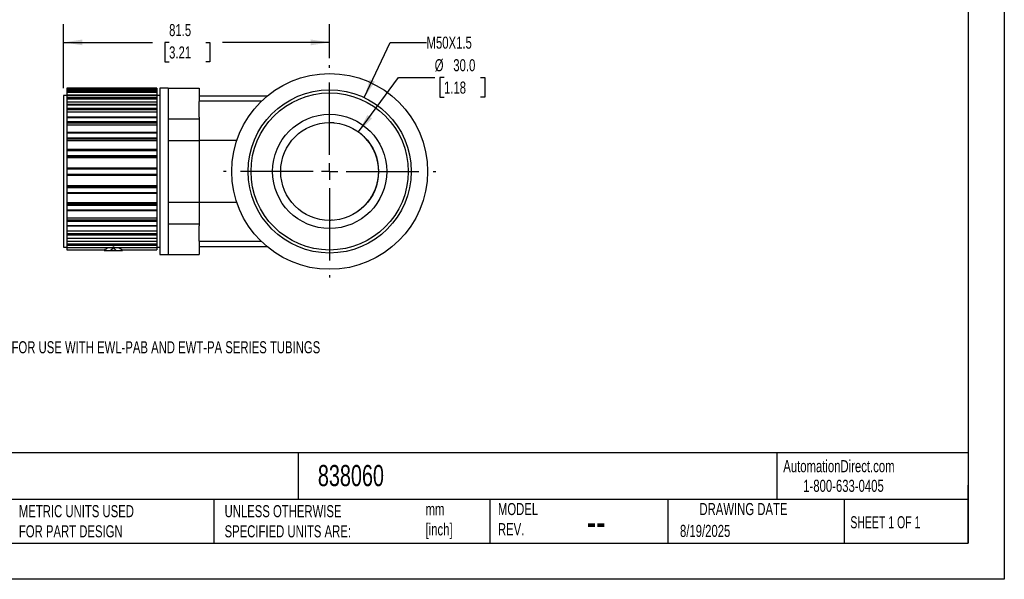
# Model space of a CAD drawing. Header units: millimetres. Extents: x 0 to 489, y 0 to 378.
# Tile 2 of 4: x 187 to 489, y 0 to 172. Entities that reach past the tile are written whole.
import ezdxf

# ---------------------------------------------------------------- set-up
doc = ezdxf.new("R2010")
doc.units = ezdxf.units.MM
doc.header["$LTSCALE"] = 1.75
doc.linetypes.add('CENTERX2', pattern=[20.32, 12.7, -2.54, 2.54, -2.54])
doc.layers.add('CENTER', color=40, linetype='CENTERX2')
doc.layers.add('DIMENSIONS', color=140, linetype='Continuous', lineweight=25)
doc.layers.add('TEXT', color=140, linetype='Continuous', lineweight=25)
doc.styles.add('SLDTEXTSTYLE0', font='TXT', dxfattribs={"width": 0.7})
doc.styles.add('SLDTEXTSTYLE1', font='TXT', dxfattribs={"width": 0.65})
doc.dimstyles.new('SLDDIMSTYLE1', dxfattribs={"dimtxt": 3.776514, "dimasz": 5.7785, "dimexe": 0, "dimexo": 0.0625, "dimgap": 0.944128, "dimtad": 0, "dimtih": 1, "dimtoh": 1, "dimdec": 1, "dimrnd": 1e-09, "dimzin": 12, "dimdsep": 46, "dimtxsty": 'SLDTEXTSTYLE0', "dimsah": 1, "dimcen": 0.09, "dimadec": 0, "dimazin": 3, "dimtfac": 1, "dimtdec": 1, "dimtofl": 0, "dimtmove": 0, "dimatfit": 3, "dimfxl": 0, "dimfrac": 2, "dimtolj": 1, "dimtzin": 12, "dimarcsym": 0})
doc.dimstyles.new('SLDDIMSTYLE3', dxfattribs={"dimtxt": 3.776514, "dimasz": 5.7785, "dimexe": 0, "dimexo": 0.0625, "dimgap": 0.944128, "dimtad": 0, "dimtih": 1, "dimtoh": 1, "dimdec": 1, "dimrnd": 1e-09, "dimzin": 4, "dimdsep": 46, "dimtxsty": 'SLDTEXTSTYLE0', "dimsah": 1, "dimcen": 0, "dimadec": 0, "dimazin": 1, "dimtfac": 1, "dimtdec": 1, "dimtofl": 0, "dimtmove": 0, "dimatfit": 3, "dimfxl": 0, "dimfrac": 2, "dimtolj": 1, "dimtzin": 12, "dimarcsym": 0})
doc.dimstyles.new('SLDDIMSTYLE4', dxfattribs={"dimtxt": 3.776514, "dimasz": 5.7785, "dimexe": 0, "dimexo": 0.0625, "dimgap": 0.944128, "dimtad": 0, "dimtih": 1, "dimtoh": 1, "dimdec": 1, "dimrnd": 1e-09, "dimzin": 12, "dimdsep": 46, "dimtxsty": 'SLDTEXTSTYLE0', "dimsah": 1, "dimcen": 0, "dimadec": 0, "dimazin": 3, "dimtfac": 1, "dimtdec": 1, "dimtofl": 0, "dimtmove": 0, "dimatfit": 3, "dimfxl": 0, "dimfrac": 2, "dimtolj": 1, "dimtzin": 12, "dimarcsym": 0})

# ---------------------------------------------------------------- blocks, each defined once
blk = doc.blocks.new('_D_9')
at = {"layer": 'DIMENSIONS'}
for p, q in [((291.07, 137.1), (303.29, 153.78)), ((303.29, 153.78), (314.41, 153.78)), ((317.26, 153.78), (315.99, 153.78)), ((315.99, 153.78), (315.99, 147.78)), ((328.48, 153.78), (329.75, 153.78)), ((329.75, 153.78), (329.75, 147.78)), ((315.99, 147.78), (317.26, 147.78)), ((329.75, 147.78), (328.48, 147.78))]:
    blk.add_line(p, q, dxfattribs=at)
blk.add_solid([(291.07, 137.1), (295.2, 141.24), (293.77, 142.29)], dxfattribs=at)
at = {"layer": 'DIMENSIONS', "char_height": 3.704, "attachment_point": 1, "style": 'SLDTEXTSTYLE0'}
for s, insert in [('%%c', (314.41, 159.4)), ('30.0', (320.11, 159.4)), ('1.18', (317.26, 152.55))]:
    blk.add_mtext(s, dxfattribs=dict(at, insert=insert))
blk = doc.blocks.new('_D_10')
at = {"layer": 'DIMENSIONS'}
for p, q in [((292.84, 147.62), (300.8, 164.55)), ((300.8, 164.55), (311.91, 164.55))]:
    blk.add_line(p, q, dxfattribs=at)
blk.add_solid([(292.84, 147.62), (296.11, 152.48), (294.5, 153.23)], dxfattribs=at)
at = {"layer": 'DIMENSIONS', "insert": (311.91, 166.32), "char_height": 3.704, "attachment_point": 1, "style": 'SLDTEXTSTYLE0'}
blk.add_mtext('M50X1.5', dxfattribs=at)
blk = doc.blocks.new('_D_11')
at = {"layer": 'DIMENSIONS'}
for p, q in [((200.71, 150.47), (200.71, 170.1)), ((282.21, 159.76), (282.21, 170.1)), ((200.71, 164.55), (227.9, 164.55)), ((233.02, 164.55), (231.75, 164.55)), ((231.75, 164.55), (231.75, 158.54)), ((244.24, 164.55), (245.51, 164.55)), ((245.51, 164.55), (245.51, 158.54)), ((282.21, 164.55), (249.36, 164.55)), ((231.75, 158.54), (233.02, 158.54)), ((245.51, 158.54), (244.24, 158.54))]:
    blk.add_line(p, q, dxfattribs=at)
for points in [[(200.71, 164.55), (206.48, 163.66), (206.48, 165.44)], [(282.21, 164.55), (276.43, 165.44), (276.43, 163.66)]]:
    blk.add_solid(points, dxfattribs=at)
at = {"layer": 'DIMENSIONS', "char_height": 3.704, "attachment_point": 1, "style": 'SLDTEXTSTYLE0'}
for s, insert in [('81.5', (233.02, 170.17)), ('3.21', (233.02, 163.32))]:
    blk.add_mtext(s, dxfattribs=dict(at, insert=insert))
blk = doc.blocks.new('SW_CENTERMARKSYMBOL_1')
at = {"layer": 'CENTER', "color": 0}
for p, q in [((0, 5.08), (0, 32.54)), ((-5.08, 0), (-32.54, 0)), ((0, 0), (-2.54, 0)), ((0, 0), (0, 2.54)), ((0, 0), (0, -2.54)), ((0, 0), (2.54, 0)), ((5.08, 0), (32.54, 0)), ((0, -5.08), (0, -32.54))]:
    blk.add_line(p, q, dxfattribs=at)

msp = doc.modelspace()

# ---------------------------------------------------------------- linework, layer by layer
at = {"color": 7, "linetype": 'Continuous'}
for p, q in [((488.95, 377.83), (488.95, 0)), ((488.95, 0), (0, 0))]:
    msp.add_line(p, q, dxfattribs=at)
for p, q in [((201.71, 148.25), (200.71, 148.25)), ((200.71, 148.25), (200.71, 101.75)), ((229.21, 150.5), (201.71, 150.5)), ((201.71, 150.5), (201.71, 150.49)), ((201.71, 150.49), (229.21, 150.49)), ((201.71, 150.49), (201.71, 150.19)), ((201.71, 150.19), (229.21, 150.19)), ((201.71, 150.19), (201.71, 150.03)), ((229.21, 150.03), (201.71, 150.03)), ((201.71, 150.03), (229.21, 150.03)), ((201.71, 150.03), (201.71, 149.67)), ((201.71, 150.03), (201.71, 150.03)), ((201.71, 149.67), (229.21, 149.67)), ((201.71, 149.67), (201.71, 149.31)), ((201.71, 149.31), (229.21, 149.31)), ((201.71, 149.31), (201.71, 148.37)), ((201.71, 148.37), (229.21, 148.37)), ((201.71, 148.37), (201.71, 148.34)), ((229.21, 148.34), (201.71, 148.34)), ((201.71, 148.34), (201.71, 148.32)), ((201.71, 148.32), (229.21, 148.32)), ((201.71, 148.32), (201.71, 147.61)), ((229.21, 150.5), (229.21, 150.49)), ((229.21, 150.49), (229.21, 150.19)), ((229.21, 150.19), (229.21, 150.03)), ((229.21, 150.03), (229.21, 149.67)), ((229.21, 150.03), (229.21, 150.03)), ((229.21, 149.67), (229.21, 149.31)), ((229.21, 149.31), (229.21, 148.37)), ((229.21, 148.37), (229.21, 148.34)), ((229.21, 148.34), (229.21, 148.32)), ((229.21, 148.32), (229.21, 147.61)), ((230.21, 148.25), (229.21, 148.25)), ((232.71, 150.5), (230.21, 150.5)), ((230.21, 150.5), (230.21, 99.5)), ((232.71, 150.5), (232.71, 150.09)), ((232.71, 150.5), (242.21, 150.5)), ((232.71, 150.09), (232.71, 141.48)), ((242.21, 150.5), (242.21, 146.42)), ((263.06, 148.1), (242.21, 148.1)), ((201.71, 147.61), (229.21, 147.61)), ((201.71, 147.61), (201.71, 147.22)), ((201.71, 147.22), (229.21, 147.22)), ((201.71, 147.22), (201.71, 146.35)), ((201.71, 146.35), (229.21, 146.35)), ((201.71, 146.35), (201.71, 145.49)), ((229.21, 145.49), (201.71, 145.49)), ((201.71, 145.49), (201.71, 145.43)), ((201.71, 145.43), (229.21, 145.43)), ((201.71, 145.43), (201.71, 144.42)), ((229.21, 147.61), (229.21, 147.22)), ((229.21, 147.22), (229.21, 146.35)), ((229.21, 146.35), (229.21, 145.49)), ((229.21, 145.49), (229.21, 145.43)), ((229.21, 145.43), (229.21, 144.42)), ((261.28, 146.5), (242.21, 146.5)), ((242.21, 141.68), (242.21, 146.42)), ((201.71, 144.42), (229.21, 144.42)), ((201.71, 144.42), (201.71, 144.01)), ((201.71, 144.01), (229.21, 144.01)), ((201.71, 144.01), (201.71, 143.26)), ((201.71, 143.26), (229.21, 143.26)), ((201.71, 143.26), (201.71, 141.63)), ((229.21, 144.42), (229.21, 144.01)), ((229.21, 144.01), (229.21, 143.26)), ((229.21, 143.26), (229.21, 141.63)), ((229.21, 141.63), (201.71, 141.63)), ((201.71, 141.63), (201.71, 141.52)), ((201.71, 141.52), (229.21, 141.52)), ((201.71, 141.52), (201.71, 140.26)), ((201.71, 140.26), (229.21, 140.26)), ((201.71, 140.26), (201.71, 139.85)), ((201.71, 139.85), (229.21, 139.85)), ((201.71, 139.85), (201.71, 139.25)), ((201.71, 139.25), (229.21, 139.25)), ((201.71, 139.25), (201.71, 136.95)), ((229.21, 141.63), (229.21, 141.52)), ((229.21, 141.52), (229.21, 140.26)), ((229.21, 140.26), (229.21, 139.85)), ((229.21, 139.85), (229.21, 139.25)), ((229.21, 139.25), (229.21, 136.95)), ((232.71, 141.48), (232.71, 141.07)), ((232.71, 141.07), (232.71, 137.75)), ((232.71, 141.07), (242.21, 141.07)), ((242.21, 141.68), (242.21, 141.07)), ((242.21, 141.07), (242.21, 134.43)), ((229.21, 136.95), (201.71, 136.95)), ((201.71, 136.95), (201.71, 136.79)), ((201.71, 136.79), (229.21, 136.79)), ((201.71, 136.79), (201.71, 135.33)), ((229.21, 136.95), (229.21, 136.79)), ((229.21, 136.79), (229.21, 135.33)), ((232.71, 137.75), (232.71, 134.43)), ((201.71, 135.33), (229.21, 135.33)), ((201.71, 135.33), (201.71, 134.94)), ((201.71, 134.94), (229.21, 134.94)), ((201.71, 134.94), (201.71, 134.52)), ((201.71, 134.52), (229.21, 134.52)), ((201.71, 134.52), (201.71, 131.69)), ((229.21, 135.33), (229.21, 134.94)), ((229.21, 134.94), (229.21, 134.52)), ((229.21, 134.52), (229.21, 131.69)), ((232.71, 134.43), (232.71, 133.62)), ((232.71, 134.43), (242.21, 134.43)), ((232.71, 133.62), (232.71, 116.38)), ((253.75, 134.5), (242.21, 134.5)), ((242.21, 134.43), (242.21, 115.57)), ((229.21, 131.69), (201.71, 131.69)), ((201.71, 131.69), (201.71, 131.46)), ((201.71, 131.46), (229.21, 131.46)), ((201.71, 131.46), (201.71, 129.88)), ((201.71, 129.88), (229.21, 129.88)), ((201.71, 129.88), (201.71, 129.53)), ((229.21, 131.69), (229.21, 131.46)), ((229.21, 131.46), (229.21, 129.88)), ((229.21, 129.88), (229.21, 129.53)), ((201.71, 129.53), (229.21, 129.53)), ((201.71, 129.53), (201.71, 129.32)), ((201.71, 129.32), (229.21, 129.32)), ((201.71, 129.32), (201.71, 126.1)), ((229.21, 129.53), (229.21, 129.32)), ((229.21, 129.32), (229.21, 126.1)), ((201.71, 126.1), (229.21, 126.1)), ((201.71, 126.1), (201.71, 125.81)), ((201.71, 125.81), (229.21, 125.81)), ((201.71, 125.81), (201.71, 124.19)), ((201.71, 124.19), (229.21, 124.19)), ((201.71, 124.19), (201.71, 123.9)), ((201.71, 123.9), (229.21, 123.9)), ((201.71, 123.9), (201.71, 120.68)), ((229.21, 126.1), (229.21, 125.81)), ((229.21, 125.81), (229.21, 124.19)), ((229.21, 124.19), (229.21, 123.9)), ((229.21, 123.9), (229.21, 120.68)), ((201.71, 120.68), (229.21, 120.68)), ((201.71, 120.68), (201.71, 120.47)), ((201.71, 120.47), (229.21, 120.47)), ((201.71, 120.47), (201.71, 120.12)), ((201.71, 120.12), (229.21, 120.12)), ((201.71, 120.12), (201.71, 118.54)), ((201.71, 118.54), (229.21, 118.54)), ((201.71, 118.54), (201.71, 118.32)), ((201.71, 118.32), (229.21, 118.32)), ((201.71, 118.32), (201.71, 115.48)), ((229.21, 120.68), (229.21, 120.47)), ((229.21, 120.47), (229.21, 120.12)), ((229.21, 120.12), (229.21, 118.54)), ((229.21, 118.54), (229.21, 118.32)), ((229.21, 118.32), (229.21, 115.48)), ((201.71, 115.48), (229.21, 115.48)), ((201.71, 115.48), (201.71, 115.06)), ((201.71, 115.06), (229.21, 115.06)), ((201.71, 115.06), (201.71, 114.67)), ((201.71, 114.67), (229.21, 114.67)), ((201.71, 114.67), (201.71, 113.21)), ((229.21, 115.48), (229.21, 115.06)), ((229.21, 115.06), (229.21, 114.67)), ((229.21, 114.67), (229.21, 113.21)), ((232.71, 116.38), (232.71, 115.57)), ((232.71, 115.57), (232.71, 112.25)), ((232.71, 115.57), (242.21, 115.57)), ((242.21, 115.57), (242.21, 108.93)), ((253.75, 115.5), (242.21, 115.5)), ((201.71, 113.21), (229.21, 113.21)), ((201.71, 113.21), (201.71, 113.05)), ((201.71, 113.05), (229.21, 113.05)), ((201.71, 113.05), (201.71, 110.76)), ((229.21, 113.21), (229.21, 113.05)), ((229.21, 113.05), (229.21, 110.76)), ((232.71, 112.25), (232.71, 108.93)), ((201.71, 110.76), (229.21, 110.76)), ((201.71, 110.76), (201.71, 110.16)), ((201.71, 110.16), (229.21, 110.16)), ((201.71, 110.16), (201.71, 109.74)), ((201.71, 109.74), (229.21, 109.74)), ((201.71, 109.74), (201.71, 108.48)), ((229.21, 110.76), (229.21, 110.16)), ((229.21, 110.16), (229.21, 109.74)), ((229.21, 109.74), (229.21, 108.48)), ((232.71, 108.93), (242.21, 108.93)), ((232.71, 108.93), (232.71, 108.52)), ((242.21, 108.93), (242.21, 108.33)), ((201.71, 108.48), (229.21, 108.48)), ((201.71, 108.48), (201.71, 108.37)), ((201.71, 108.37), (229.21, 108.37)), ((201.71, 108.37), (201.71, 106.75)), ((201.71, 106.75), (229.21, 106.75)), ((201.71, 106.75), (201.71, 105.99)), ((201.71, 105.99), (229.21, 105.99)), ((201.71, 105.99), (201.71, 105.58)), ((229.21, 108.48), (229.21, 108.37)), ((229.21, 108.37), (229.21, 106.75)), ((229.21, 106.75), (229.21, 105.99)), ((229.21, 105.99), (229.21, 105.58)), ((232.71, 108.52), (232.71, 99.91)), ((242.21, 103.58), (242.21, 108.33)), ((201.71, 105.58), (229.21, 105.58)), ((201.71, 105.58), (201.71, 104.57)), ((201.71, 104.57), (229.21, 104.57)), ((201.71, 104.57), (201.71, 104.51)), ((201.71, 104.51), (229.21, 104.51)), ((201.71, 104.51), (201.71, 103.65)), ((201.71, 103.65), (229.21, 103.65)), ((201.71, 103.65), (201.71, 102.79)), ((201.71, 102.79), (229.21, 102.79)), ((201.71, 102.79), (201.71, 102.39)), ((229.21, 105.58), (229.21, 104.57)), ((229.21, 104.57), (229.21, 104.51)), ((229.21, 104.51), (229.21, 103.65)), ((229.21, 103.65), (229.21, 102.79)), ((229.21, 102.79), (229.21, 102.39)), ((242.21, 103.58), (242.21, 99.5)), ((261.28, 103.5), (242.21, 103.5)), ((200.71, 101.75), (201.71, 101.75)), ((201.71, 102.39), (229.21, 102.39)), ((201.71, 102.39), (201.71, 101.69)), ((201.71, 101.69), (215.71, 101.69)), ((201.71, 101.69), (201.71, 101.66)), ((201.71, 101.66), (215.71, 101.66)), ((201.71, 101.66), (201.71, 100.99)), ((201.71, 100.99), (213.16, 100.99)), ((213.16, 101), (213.16, 100.75)), ((213.16, 100.75), (215.09, 100.75)), ((215.09, 100.75), (216.82, 100.75)), ((215.96, 101.99), (215.96, 101.71)), ((216.2, 101.69), (229.21, 101.69)), ((216.2, 101.69), (216.24, 101.66)), ((216.2, 101.66), (229.21, 101.66)), ((216.82, 100.75), (218.76, 100.75)), ((218.76, 101), (218.76, 100.75)), ((218.76, 100.99), (229.21, 100.99)), ((229.21, 102.39), (229.21, 101.69)), ((229.21, 101.75), (230.21, 101.75)), ((229.21, 101.69), (229.21, 101.66)), ((229.21, 101.66), (229.21, 100.99)), ((232.71, 99.91), (232.71, 99.5)), ((263.06, 101.9), (242.21, 101.9)), ((230.21, 99.5), (232.71, 99.5)), ((232.71, 99.5), (242.21, 99.5))]:
    msp.add_line(p, q)
for radius in [30, 25, 24.08, 17.5, 15]:
    msp.add_circle((282.21, 125), radius)
for points, knots in [([(282.08, 140), (282.09, 140), (282.51, 140.02), (283.07, 139.99), (283.61, 139.92), (283.74, 139.9)], [0, 0, 0, 0, 0.0145315, 0.7645793, 1, 1, 1, 1]), ([(291.81, 136.46), (292.03, 136.27), (292.57, 135.81), (293.36, 134.98), (294.17, 134), (294.88, 132.96), (295.51, 131.86), (296.04, 130.71), (296.47, 129.51), (296.8, 128.29), (297.03, 127.05), (297.15, 125.79), (297.16, 124.52), (297.06, 123.26), (296.87, 122.02), (296.56, 120.78), (296.15, 119.58), (295.65, 118.43), (295.05, 117.32), (294.35, 116.25), (293.57, 115.25), (292.71, 114.33), (291.78, 113.48), (290.81, 112.73), (290.11, 112.3), (289.78, 112.1)], [0, 0, 0, 0, 0.029997, 0.074955, 0.119912, 0.163534, 0.207156, 0.252048, 0.29694, 0.34052, 0.3841, 0.428947, 0.473794, 0.517353, 0.560912, 0.605737, 0.650561, 0.694123, 0.737684, 0.782509, 0.827334, 0.87092, 0.914505, 0.959354, 1, 1, 1, 1]), ([(283.04, 110.04), (282.85, 110.02), (282.54, 110), (282.23, 110.01), (282.1, 110.01)], [0, 0, 0, 0, 0.603287, 1, 1, 1, 1]), ([(213.16, 101), (213.37, 101.1), (213.75, 101.26), (214.13, 101.54), (214.29, 101.66)], [0, 0, 0, 0, 0.564206, 1, 1, 1, 1]), ([(217.62, 101.66), (217.66, 101.63), (218.03, 101.32), (218.42, 101.15), (218.76, 101)], [0, 0, 0, 0, 0.114254, 1, 1, 1, 1])]:
    msp.add_open_spline(points, degree=3, knots=knots)
for points in [[(215.96, 101.71), (215.67, 101.35), (215.38, 101.03), (215.09, 100.75)], [(215.68, 101.66), (215.69, 101.67), (215.7, 101.67), (215.71, 101.69)], [(215.71, 101.69), (215.79, 101.78), (215.87, 101.88), (215.96, 101.99)], [(215.96, 101.99), (216.04, 101.88), (216.12, 101.78), (216.2, 101.69)], [(216.82, 100.75), (216.53, 101.03), (216.24, 101.35), (215.96, 101.71)]]:
    msp.add_open_spline(points, degree=3)
at = {"layer": 'TEXT'}
for p, q in [((477.84, 366.71), (477.84, 11.11)), ((477.84, 38.72), (11.11, 38.72)), ((272.58, 38.72), (272.58, 24.45)), ((419.26, 38.72), (419.26, 24.45)), ((477.84, 11.11), (477.84, 28.89)), ((477.84, 24.45), (11.11, 24.45)), ((246.75, 24.45), (246.75, 11.11)), ((331.28, 24.45), (331.28, 11.11)), ((385.81, 24.45), (385.81, 11.11)), ((439.86, 24.45), (439.86, 11.11)), ((11.11, 11.11), (477.84, 11.11))]:
    msp.add_line(p, q, dxfattribs=at)

# ---------------------------------------------------------------- block references
at = {"layer": 'CENTER'}
msp.add_blockref('SW_CENTERMARKSYMBOL_1', (282.21, 125), dxfattribs=at)

# ---------------------------------------------------------------- texts
at = {"color": 179, "linetype": 'Continuous', "lineweight": 18, "char_height": 3.7042, "attachment_point": 1, "style": 'SLDTEXTSTYLE0'}
for s, insert in [('AutomationDirect.com', (421.22, 36.53)), ('1-800-633-0405', (427.34, 30.51))]:
    msp.add_mtext(s, dxfattribs=dict(at, insert=insert))
at = {"layer": 'DIMENSIONS', "insert": (146.78, 72.97), "char_height": 3.7042, "attachment_point": 1, "style": 'SLDTEXTSTYLE0'}
msp.add_mtext('NOTE: PACKAGE OF 5 FOR USE WITH EWL-PAB AND EWT-PA SERIES TUBINGS', dxfattribs=at)
at = {"layer": 'TEXT'}
for s, insert, char_height, attachment_point, style in [('MURRPLASTIK CORRUGATED TUBING & FITTINGS', (13.94, 35.04), 6.4823, 1, 'SLDTEXTSTYLE0'), ('838060', (278.61, 35.04), 6.482, 1, 'SLDTEXTSTYLE0'), ('METRIC UNITS USED ^JFOR PART DESIGN', (186.99, 22.74), 3.7042, 1, 'SLDTEXTSTYLE0'), ('UNLESS OTHERWISE ^JSPECIFIED UNITS ARE:', (250.02, 22.74), 3.7042, 1, 'SLDTEXTSTYLE0'), ('mm^J[inch]', (311.61, 23.33), 3.704, 1, 'SLDTEXTSTYLE0'), ('MODEL ^JREV.', (333.78, 23.39), 3.7042, 1, 'SLDTEXTSTYLE0'), ('DRAWING DATE', (409.02, 23.39), 3.7042, 2, 'SLDTEXTSTYLE0'), ('SHEET 1 OF 1', (441.77, 19.34), 3.7042, 1, 'SLDTEXTSTYLE1'), ('--', (361.02, 22.28), 9.26, 1, 'SLDTEXTSTYLE0'), ('8/19/2025', (389.57, 16.69), 3.704, 1, 'SLDTEXTSTYLE0')]:
    msp.add_mtext(s, dxfattribs=dict(at, insert=insert, char_height=char_height, attachment_point=attachment_point, style=style))

# ---------------------------------------------------------------- dimensions: what is measured, and where the dimension line sits
at = {"layer": 'DIMENSIONS'}
dim = msp.add_linear_dim(base=(200.71, 164.55), p1=(282.21, 157.54), p2=(200.71, 148.25), dimstyle='SLDDIMSTYLE1', dxfattribs=at)
dim.commit()
dim.dimension.update_dxf_attribs({"geometry": '_D_11', "text_midpoint": (238.63, 164.55), "dimtype": 160})
dim = msp.add_diameter_dim_2p(p1=(271.57, 102.38), p2=(292.84, 147.62), text='M50X1.5', dimstyle='SLDDIMSTYLE4', override={"dimpost": '<>'}, dxfattribs=at)
dim.commit()
dim.dimension.update_dxf_attribs({"geometry": '_D_10', "text_midpoint": (322.87, 164.55), "dimtype": 163})
dim = msp.add_diameter_dim_2p(p1=(273.34, 112.9), p2=(291.07, 137.1), dimstyle='SLDDIMSTYLE3', dxfattribs=at)
dim.commit()
dim.dimension.update_dxf_attribs({"geometry": '_D_9', "text_midpoint": (322.87, 153.78), "dimtype": 163})

doc.saveas('drawing.dxf')
